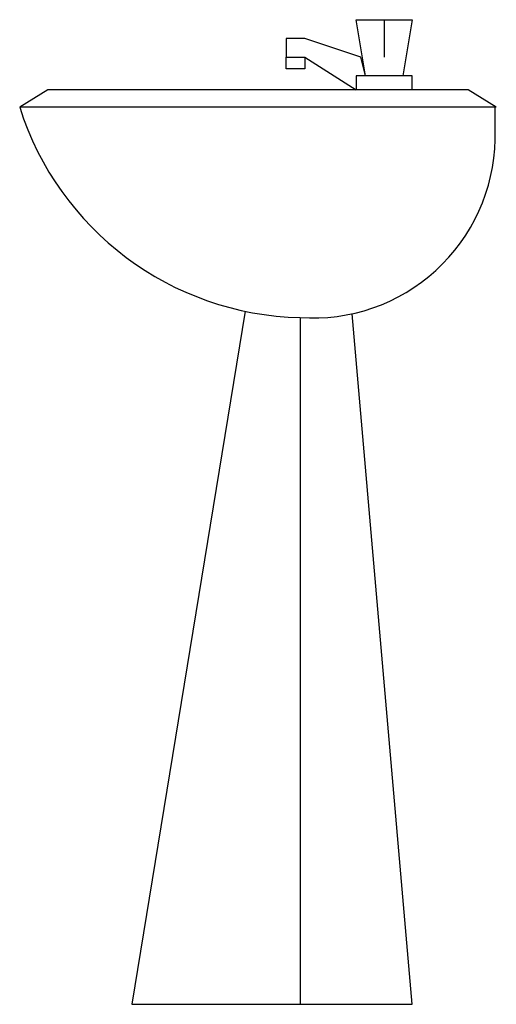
# Model space of a CAD drawing. Extents: x -0.225 to 0.2, y 0 to 0.878.
import ezdxf

# ---------------------------------------------------------------- set-up
doc = ezdxf.new("R2010")
doc.units = 0
doc.header["$MEASUREMENT"] = 0
doc.layers.add('LBA', color=1, linetype='CONTINUOUS')

msp = doc.modelspace()

# ---------------------------------------------------------------- linework, layer by layer
at = {"layer": 'LBA'}
for p, q in [((0.19896, 0.77117), (0.19896, 0.80001)), ((-0.02385, 0.61813), (-0.12499, 0)), ((0.12499, 0), (0.07156, 0.61591)), ((-0.12499, 0), (0.12499, 0))]:
    msp.add_line(p, q, dxfattribs=at)
for points in [[(0.08332, 0.82814), (0.07498, 0.87814), (0.12498, 0.87814), (0.11666, 0.82814)], [(0.09998, 0.87814), (0.09998, 0.8448)], [(0.08332, 0.82814), (0.07916, 0.8448), (0.02916, 0.86146), (0.01248, 0.86146), (0.01248, 0.8448), (0.02916, 0.8448), (0.07498, 0.81564)], [(0.02916, 0.8448), (0.02916, 0.83438), (0.01248, 0.83438), (0.01248, 0.8448)], [(0.12498, 0.81564), (0.12498, 0.82814), (0.07498, 0.82814), (0.07498, 0.81564)], [(0.2, 0.80001), (0.175, 0.81564), (-0.2, 0.81564), (-0.22501, 0.80001)], [(0.2, 0.80001), (-0.22501, 0.80001)], [(0.025, 0.61251), (0.025, 0)]]:
    msp.add_lwpolyline(points, dxfattribs=at)
for centre, radius, start, end in [((0.03117, 0.88118), 0.26874, 197.57976, 268.68485), ((0.03659, 0.77451), 0.16241, 265.9107, 358.8231)]:
    msp.add_arc(centre, radius, start, end, dxfattribs=at)

doc.saveas('drawing.dxf')
